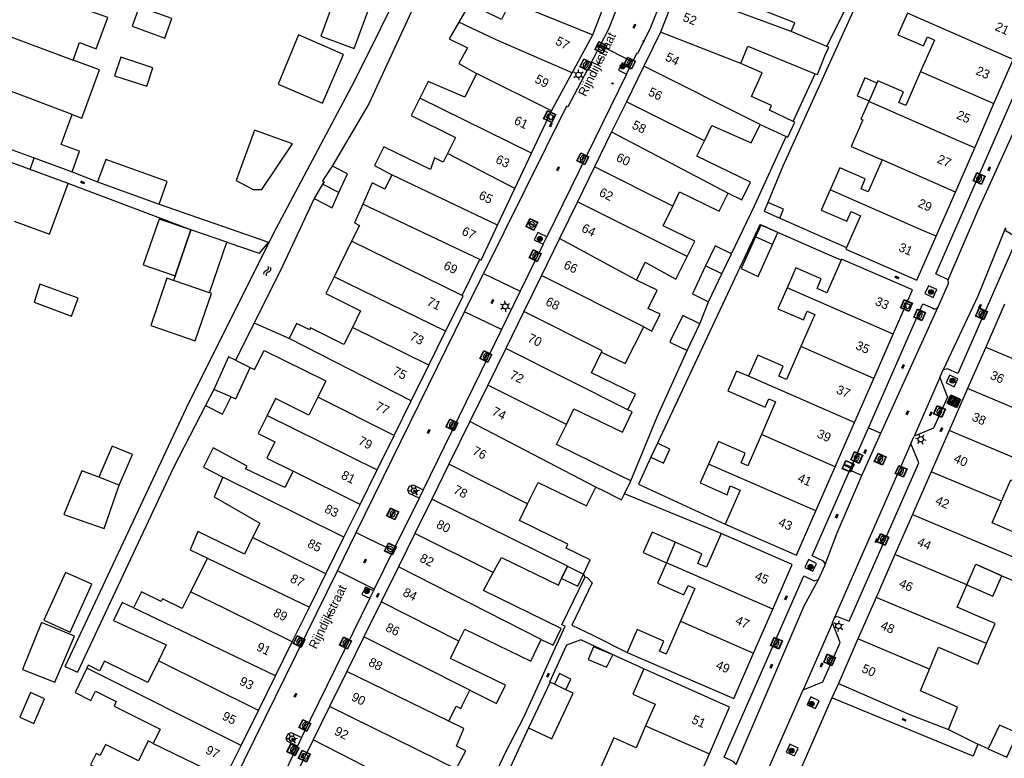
# Model space of a CAD drawing. Header units: metres. Extents: x 93870 to 95789, y 463036 to 464040.
# Tile 178 of 256: x 94894 to 95003, y 463136 to 463218. Entities that reach past the tile are written whole.
import ezdxf
from ezdxf.enums import TextEntityAlignment as Align

# ---------------------------------------------------------------- set-up
doc = ezdxf.new("R2010")
doc.units = ezdxf.units.M
doc.header["$LTSCALE"] = 25.4
for name, color, linetype in [('B_BEBOUWINGSGRENS_0', 1, 'Continuous'), ('B_LUIFEL_1', 200, 'Continuous'), ('B_OVERBOUWLIJN_LIJN_1', 7, 'Continuous'), ('B_TUSSENMUUR_0', 7, 'Continuous'), ('G_GRENS_ALGEMEEN_0', 7, 'Continuous'), ('Q_BOOM_0', 3, 'Continuous'), ('Q_BRANDKRAAN_0', 5, 'Continuous'), ('Q_CAI-KAST_0', 10, 'Continuous'), ('Q_INSPECTIE_OF_RIOOLPUT_0', 253, 'Continuous'), ('Q_KOLK_0', 254, 'Continuous'), ('Q_LICHTMAST_0', 2, 'Continuous'), ('Q_VERKEERSBORDPAAL_0', 40, 'Continuous'), ('Q_WATERLEIDINGPUT_0', 5, 'Continuous'), ('S_GBKN_SYMBOOL_OV_GROOT_0', 7, 'Continuous'), ('S_GBKN_SYMBOOL_WATER_0', 7, 'Continuous'), ('T_HEK_0', 57, 'Continuous'), ('T_MUUR_30CM_0', 10, 'Continuous'), ('T_WALBESCHERMING_0', 45, 'Continuous'), ('V_WEGGRENS_0', 7, 'Continuous'), ('Z_GBKN_HUISNUMMER_0', 252, 'Continuous'), ('Z_STRAATNAAM_0', 252, 'Continuous')]:
    doc.layers.add(name, color=color, linetype=linetype)
doc.layers.add('Q_PAALTJE_0', color=7, linetype='Continuous', true_color=0x666666)

# ---------------------------------------------------------------- blocks, each defined once
blk = doc.blocks.new('Q_CAI-KAST')
for points in [[(-0.5, 0.5), (0.5, 0.5), (0.5, -0.5), (-0.5, -0.5)], [(-0.26, 0.26), (0.25, 0.26), (0.25, 0.19), (-0.26, 0.19)], [(-0.26, 0.11), (0.25, 0.11), (0.25, -0.33), (-0.26, -0.33)]]:
    blk.add_lwpolyline(points, close=True)
blk.add_lwpolyline([(-0.44, 0.46), (0.44, 0.46, -0.414214), (0.46, 0.44), (0.46, -0.44, -0.414214), (0.44, -0.46), (-0.44, -0.46, -0.414214), (-0.46, -0.44), (-0.46, 0.44), (-0.46, 0.44), (-0.46, 0.45), (-0.46, 0.45), (-0.46, 0.45), (-0.46, 0.45), (-0.46, 0.45), (-0.46, 0.45), (-0.46, 0.46), (-0.46, 0.46), (-0.46, 0.46), (-0.45, 0.46), (-0.45, 0.46), (-0.45, 0.46), (-0.45, 0.46), (-0.45, 0.46), (-0.45, 0.46), (-0.44, 0.46), (-0.44, 0.46)], format="xyb")
blk.add_circle((-0.18, -0.03), 0.0354)
blk = doc.blocks.new('Q_LICHTMAST')
for points in [[(-0.26, 0.15), (-0.52, 0.3)], [(0, 0.3), (0, 0.6)], [(0.26, 0.15), (0.52, 0.3)], [(-0.26, -0.15), (-0.52, -0.3)], [(0, -0.3), (0, -0.6)], [(0.26, -0.15), (0.52, -0.3)]]:
    blk.add_lwpolyline(points)
blk.add_circle((0, 0), 0.3)
blk = doc.blocks.new('Q_VERKEERSBORDPAAL')
for points in [[(-0.5, 0.5), (0.5, 0.5), (0.5, -0.5), (-0.5, -0.5)], [(-0.08, 0.33), (0.07, 0.33), (0.07, -0.33), (-0.08, -0.33)]]:
    blk.add_lwpolyline(points, close=True)
blk.add_lwpolyline([(-0.44, 0.46), (0.44, 0.46, -0.414214), (0.46, 0.44), (0.46, -0.44, -0.414214), (0.44, -0.46), (-0.44, -0.46, -0.414214), (-0.46, -0.44), (-0.46, 0.44), (-0.46, 0.44), (-0.46, 0.45), (-0.46, 0.45), (-0.46, 0.45), (-0.46, 0.45), (-0.46, 0.45), (-0.46, 0.45), (-0.46, 0.46), (-0.46, 0.46), (-0.46, 0.46), (-0.45, 0.46), (-0.45, 0.46), (-0.45, 0.46), (-0.45, 0.46), (-0.45, 0.46), (-0.45, 0.46), (-0.44, 0.46), (-0.44, 0.46)], format="xyb")
blk = doc.blocks.new('Q_PAAL_STEEN')
for points in [[(-0.5, 0.5), (0.5, 0.5), (0.5, -0.5), (-0.5, -0.5)], [(-0.1, 0.3), (0.1, 0.3), (0.1, -0.3), (-0.1, -0.3)]]:
    blk.add_lwpolyline(points, close=True)
blk.add_lwpolyline([(-0.4, 0.5), (0.4, 0.5, -0.414214), (0.5, 0.4), (0.5, -0.4, -0.414214), (0.4, -0.5), (-0.4, -0.5, -0.414214), (-0.5, -0.4), (-0.5, 0.4), (-0.5, 0.4), (-0.5, 0.4), (-0.5, 0.4), (-0.5, 0.4), (-0.5, 0.5), (-0.5, 0.5), (-0.5, 0.5), (-0.5, 0.5), (-0.5, 0.5), (-0.5, 0.5), (-0.5, 0.5), (-0.5, 0.5), (-0.5, 0.5), (-0.4, 0.5), (-0.4, 0.5), (-0.4, 0.5), (-0.4, 0.5), (-0.4, 0.5)], format="xyb")
blk = doc.blocks.new('Q_PAALTJE')
at = {"color": 251, "true_color": 0x666666, "xscale": 0.1, "yscale": 0.1, "zscale": 0.01}
blk.add_blockref('Q_PAAL_STEEN', (0, 0), dxfattribs=at)
blk = doc.blocks.new('Q_KOLK')
blk.add_lwpolyline([(-0.5, 0.5), (0.5, 0.5), (0.5, -0.5), (-0.5, -0.5)], close=True)
for points in [[(-0.44, 0.46), (0.44, 0.46, -0.414214), (0.46, 0.44), (0.46, -0.44, -0.414214), (0.44, -0.46), (-0.44, -0.46, -0.414214), (-0.46, -0.44), (-0.46, 0.44, -0.414214), (-0.44, 0.46)], [(-0.34, 0.1, 0.380426), (-0.28, -0.18)], [(-0.01, 0.27, 0.240218), (-0.34, 0.1)], [(-0.19, 0.04, 0.853344), (-0.19, -0.03)], [(0.33, 0.11, 0.240191), (-0.01, 0.27)], [(0.18, -0.03, 0.849746), (0.18, 0.04)], [(0.27, -0.18, 0.380426), (0.33, 0.11)], [(-0.28, -0.18, 0.148452), (0.01, -0.26)], [(0.01, -0.26, 0.131742), (0.27, -0.18)]]:
    blk.add_lwpolyline(points, format="xyb")
for points in [[(-0.19, 0.04), (0.18, 0.04)], [(0.18, -0.03), (-0.19, -0.03)]]:
    blk.add_lwpolyline(points)
blk = doc.blocks.new('Q_INSPECTIE_OF_RIOOLPUT')
blk.add_lwpolyline([(-0.5, 0.5), (0.5, 0.5), (0.5, -0.5), (-0.5, -0.5)], close=True)
for points in [[(-0.44, 0.46), (0.44, 0.46, -0.414214), (0.46, 0.44), (0.46, -0.44, -0.414214), (0.44, -0.46), (-0.44, -0.46, -0.414214), (-0.46, -0.44), (-0.46, 0.44), (-0.46, 0.44), (-0.46, 0.45), (-0.46, 0.45), (-0.46, 0.45), (-0.46, 0.45), (-0.46, 0.45), (-0.46, 0.45), (-0.46, 0.46), (-0.46, 0.46), (-0.46, 0.46), (-0.45, 0.46), (-0.45, 0.46), (-0.45, 0.46), (-0.45, 0.46), (-0.45, 0.46), (-0.45, 0.46), (-0.44, 0.46), (-0.44, 0.46)], [(-0.34, 0.1, 0.380426), (-0.28, -0.18)], [(-0.01, 0.27, 0.240218), (-0.34, 0.1)], [(-0.19, 0.04, 0.853344), (-0.19, -0.03)], [(0.33, 0.11, 0.240191), (-0.01, 0.27)], [(0.18, -0.03, 0.849746), (0.18, 0.04)], [(0.27, -0.18, 0.380426), (0.33, 0.11)], [(-0.28, -0.18, 0.148452), (0.01, -0.26)], [(0.01, -0.26, 0.131742), (0.27, -0.18)]]:
    blk.add_lwpolyline(points, format="xyb")
for points in [[(-0.19, 0.04), (0.18, 0.04)], [(0.18, -0.03), (-0.19, -0.03)]]:
    blk.add_lwpolyline(points)
blk = doc.blocks.new('Q_WATERLEIDINGPUT')
blk.add_lwpolyline([(-0.5, 0.5), (0.5, 0.5), (0.5, -0.5), (-0.5, -0.5)], close=True)
for points in [[(-0.44, 0.46), (0.44, 0.46, -0.414214), (0.46, 0.44), (0.46, -0.44, -0.414214), (0.44, -0.46), (-0.44, -0.46, -0.414214), (-0.46, -0.44), (-0.46, 0.44), (-0.46, 0.44), (-0.46, 0.45), (-0.46, 0.45), (-0.46, 0.45), (-0.46, 0.45), (-0.46, 0.45), (-0.46, 0.45), (-0.46, 0.46), (-0.46, 0.46), (-0.46, 0.46), (-0.45, 0.46), (-0.45, 0.46), (-0.45, 0.46), (-0.45, 0.46), (-0.45, 0.46), (-0.45, 0.46), (-0.44, 0.46), (-0.44, 0.46)], [(-0.34, 0.1, 0.380426), (-0.28, -0.18)], [(-0.01, 0.27, 0.240218), (-0.34, 0.1)], [(-0.19, 0.04, 0.853344), (-0.19, -0.03)], [(0.33, 0.11, 0.240191), (-0.01, 0.27)], [(0.18, -0.03, 0.849746), (0.18, 0.04)], [(0.27, -0.18, 0.380426), (0.33, 0.11)], [(-0.28, -0.18, 0.148452), (0.01, -0.26)], [(0.01, -0.26, 0.131742), (0.27, -0.18)]]:
    blk.add_lwpolyline(points, format="xyb")
for points in [[(-0.19, 0.04), (0.18, 0.04)], [(0.18, -0.03), (-0.19, -0.03)]]:
    blk.add_lwpolyline(points)
blk = doc.blocks.new('Q_BRANDKRAAN')
blk.add_lwpolyline([(-0.5, 0.5), (0.5, 0.5), (0.5, -0.5), (-0.5, -0.5)], close=True)
for points in [[(-0.44, 0.46), (0.44, 0.46, -0.414214), (0.46, 0.44), (0.46, -0.44, -0.414214), (0.44, -0.46), (-0.44, -0.46, -0.414214), (-0.46, -0.44), (-0.46, 0.44), (-0.46, 0.44), (-0.46, 0.45), (-0.46, 0.45), (-0.46, 0.45), (-0.46, 0.45), (-0.46, 0.45), (-0.46, 0.45), (-0.46, 0.46), (-0.46, 0.46), (-0.46, 0.46), (-0.45, 0.46), (-0.45, 0.46), (-0.45, 0.46), (-0.45, 0.46), (-0.45, 0.46), (-0.45, 0.46), (-0.44, 0.46), (-0.44, 0.46)], [(-0.34, 0.1, 0.380426), (-0.28, -0.18)], [(-0.01, 0.27, 0.240218), (-0.34, 0.1)], [(-0.19, 0.04, 0.853344), (-0.19, -0.03)], [(0.33, 0.11, 0.240191), (-0.01, 0.27)], [(0.18, -0.03, 0.849746), (0.18, 0.04)], [(0.27, -0.18, 0.380426), (0.33, 0.11)], [(-0.28, -0.18, 0.148452), (0.01, -0.26)], [(0.01, -0.26, 0.131742), (0.27, -0.18)]]:
    blk.add_lwpolyline(points, format="xyb")
for points in [[(-0.19, 0.04), (0.18, 0.04)], [(0.18, -0.03), (-0.19, -0.03)]]:
    blk.add_lwpolyline(points)
blk = doc.blocks.new('Q_BOOM')
for radius in [0.27, 0.18, 0.09]:
    blk.add_circle((0, 0), radius)
blk = doc.blocks.new('S_GBKN_SYMBOOL_WATER')
for points in [[(-0.5, 0.15), (-0.44, 0.21), (-0.31, 0.27), (-0.19, 0.27), (-0.06, 0.21), (0, 0.15), (0.06, 0.09), (0.19, 0.02), (0.31, 0.02), (0.44, 0.09), (0.5, 0.15)], [(-0.5, -0.15), (-0.44, -0.09), (-0.31, -0.02), (-0.19, -0.02), (-0.06, -0.09), (0, -0.15), (0.06, -0.21), (0.19, -0.27), (0.31, -0.27), (0.44, -0.21), (0.5, -0.15)]]:
    blk.add_lwpolyline(points)
blk = doc.blocks.new('S_GBKN_SYMBOOL_OV_GROOT')
for points in [[(-0.21875, 0.0625), (0.21875, 0.0625)], [(-0.21875, 0), (0.21875, 0)], [(-0.1875, 0.0625), (-0.1875, 0)], [(-0.125, 0.09375), (-0.125, 0.0625)], [(-0.125, 0), (-0.125, -0.0625)], [(-0.0625, 0.0625), (-0.0625, 0)], [(0, 0.09375), (0, 0.0625)], [(0, 0), (0, -0.0625)], [(0.0625, 0.0625), (0.0625, 0)], [(0.125, 0.09375), (0.125, 0.0625)], [(0.125, 0), (0.125, -0.0625)], [(0.1875, 0.0625), (0.1875, 0)], [(-0.21875, -0.0625), (0.21875, -0.0625)], [(-0.1875, -0.0625), (-0.1875, -0.09375)], [(-0.0625, -0.0625), (-0.0625, -0.09375)], [(0.0625, -0.0625), (0.0625, -0.09375)], [(0.1875, -0.0625), (0.1875, -0.09375)]]:
    blk.add_lwpolyline(points)

msp = doc.modelspace()

# ---------------------------------------------------------------- linework, layer by layer
at = {"layer": 'B_BEBOUWINGSGRENS_0'}
for p, q in [((94957.37, 463216.64), (94959, 463220.85)), ((94966.72, 463221.69), (94964.87, 463216.95)), ((94929.78, 463214.48), (94924.8, 463216.64)), ((94955.08, 463212.42), (94957.37, 463216.64)), ((94964.87, 463216.95), (94963.03, 463213.19)), ((94983.29, 463215.36), (94979.35, 463217)), ((94963.03, 463213.19), (94962.31, 463211.72)), ((95001.8, 463209.02), (95003.94, 463213.91)), ((94904.43, 463212.12), (94907.98, 463210.94)), ((94952.82, 463208.24), (94955.08, 463212.42)), ((94962.31, 463211.72), (94961.09, 463209.22)), ((94988.82, 463211.29), (94987.96, 463209.32)), ((94961.09, 463209.22), (94959.46, 463205.88)), ((94987.96, 463209.32), (94987.93, 463209.25)), ((94999.66, 463204.13), (95001.8, 463209.02)), ((94950.6, 463203.53), (94952.82, 463208.24)), ((94975.91, 463206.7), (94978.77, 463205.38)), ((94959.46, 463205.88), (94957.57, 463202.01)), ((94948.76, 463199.63), (94950.6, 463203.53)), ((94997.52, 463199.23), (94999.66, 463204.13)), ((94928.62, 463202.05), (94928.52, 463202.1)), ((94957.57, 463202.01), (94955.68, 463198.14)), ((94902.54, 463200.37), (94909.36, 463197.9)), ((94927.46, 463200.09), (94926.52, 463198.5)), ((94946.84, 463195.57), (94948.76, 463199.63)), ((94995.39, 463194.34), (94997.52, 463199.23)), ((94955.68, 463198.14), (94953.7, 463194.1)), ((94912.86, 463195.03), (94911.13, 463189.94)), ((94916.86, 463193.66), (94912.86, 463195.03)), ((94914.95, 463188.06), (94916.86, 463193.66)), ((94930.67, 463193.78), (94928.73, 463189.84)), ((94953.7, 463194.1), (94951.69, 463189.99)), ((94977.28, 463193.41), (94975.4, 463194.26)), ((94993.25, 463189.45), (94995.39, 463194.34)), ((94942.9, 463187.78), (94944.87, 463191.75)), ((94971.67, 463190.15), (94972.73, 463192.37)), ((94984.91, 463191.8), (94984.86, 463191.68)), ((94992.78, 463188.38), (94984.91, 463191.8)), ((94911.13, 463189.94), (94910.95, 463189.43)), ((94951.69, 463189.99), (94949.73, 463185.98)), ((94970.2, 463187.06), (94971.67, 463190.15)), ((94896.14, 463189.01), (94895.51, 463187.03)), ((94990.63, 463183.48), (94992.78, 463188.38)), ((94949.73, 463185.98), (94947.73, 463181.89)), ((95002.98, 463186.81), (95000.89, 463182.03)), ((94919.87, 463184.71), (94917.83, 463180.6)), ((94939.22, 463180.04), (94941.08, 463183.8)), ((94967.82, 463181.68), (94969.21, 463184.63)), ((94988.49, 463178.58), (94990.63, 463183.48)), ((94947.73, 463181.89), (94945.74, 463177.83)), ((95000.89, 463182.03), (94998.88, 463177.45)), ((94937.28, 463176.11), (94939.22, 463180.04)), ((94986.35, 463173.69), (94988.49, 463178.58)), ((94915.41, 463177.37), (94914.5, 463175.59)), ((94917.34, 463176.53), (94915.41, 463177.37)), ((94945.74, 463177.83), (94943.77, 463173.8)), ((94998.88, 463177.45), (94996.84, 463172.8)), ((94935.38, 463172.25), (94937.28, 463176.11)), ((94943.77, 463173.8), (94941.45, 463169.08)), ((94984.21, 463168.8), (94986.35, 463173.69)), ((94996.84, 463172.8), (94994.85, 463168.24)), ((94933.5, 463168.45), (94935.38, 463172.25)), ((94931.61, 463164.62), (94933.5, 463168.45)), ((94941.45, 463169.08), (94939.55, 463165.21)), ((94982.07, 463163.91), (94984.21, 463168.8)), ((94994.85, 463168.24), (94992.77, 463163.5)), ((94960.9, 463165.8), (94961.6, 463167.23)), ((94939.55, 463165.21), (94937.67, 463161.41)), ((94929.82, 463161), (94931.61, 463164.62)), ((94979.93, 463159.01), (94982.07, 463163.91)), ((94992.77, 463163.5), (94990.82, 463159.06)), ((94972.05, 463162.44), (94979.93, 463159.01)), ((94927.82, 463156.94), (94929.82, 463161)), ((94937.67, 463161.41), (94935.85, 463157.72)), ((94979.47, 463157.96), (94971.6, 463161.4)), ((94966.51, 463160.43), (94965.52, 463158.17)), ((94914.7, 463158.68), (94912.83, 463154.95)), ((94990.82, 463159.06), (94988.75, 463154.33)), ((94935.85, 463157.72), (94933.94, 463153.82)), ((94953.91, 463156.42), (94954.56, 463157.77)), ((94954.56, 463157.77), (94956.36, 463156.91)), ((94977.31, 463153.02), (94979.47, 463157.96)), ((95000, 463157.89), (95002.67, 463156.73)), ((94900.49, 463156.43), (94898.98, 463157.09)), ((94925.99, 463153.25), (94927.82, 463156.94)), ((94988.75, 463154.33), (94986.73, 463149.72)), ((94924.09, 463149.4), (94925.99, 463153.25)), ((94933.94, 463153.82), (94932.03, 463149.94)), ((94975.18, 463148.15), (94977.31, 463153.02)), ((94932.03, 463149.94), (94930.15, 463146.12)), ((94922.24, 463145.64), (94924.09, 463149.4)), ((94959.59, 463147.95), (94957.44, 463148.83)), ((94986.73, 463149.72), (94984.58, 463144.8)), ((94961.18, 463148.23), (94972.98, 463143.12)), ((94972.98, 463143.12), (94975.18, 463148.15)), ((94920.35, 463141.81), (94922.24, 463145.64)), ((94930.15, 463146.12), (94928.24, 463142.25)), ((94972.53, 463142.15), (94963.03, 463146.4)), ((94952.64, 463144.92), (94950.25, 463139.89)), ((94953.12, 463144.7), (94952.64, 463144.92)), ((94984.58, 463144.8), (94992.54, 463141.33)), ((94928.24, 463142.25), (94926.42, 463138.55)), ((94918.43, 463137.92), (94920.35, 463141.81)), ((94970.28, 463137.01), (94972.53, 463142.15)), ((94992.54, 463141.33), (94996.78, 463139.68)), ((94916.63, 463134.29), (94918.43, 463137.92)), ((94926.42, 463138.55), (94924.51, 463134.68)), ((94968.01, 463131.83), (94970.28, 463137.01)), ((95001.14, 463137.56), (95003.24, 463136.62))]:
    msp.add_line(p, q, dxfattribs=at)
for points in [[(94927.12, 463222.28), (94926.59, 463220.83), (94928.58, 463220.1), (94927.27, 463216.48), (94930.97, 463215.13), (94932.82, 463220.21), (94927.12, 463222.28)], [(94979.35, 463217), (94979.75, 463217.98), (94976.17, 463219.39), (94977.12, 463221.8)], [(94906.37, 463217.6), (94910, 463216.28), (94910.78, 463218.44), (94907.16, 463219.76), (94906.37, 463217.6)], [(94949.32, 463219.88), (94948.27, 463220.35), (94947.26, 463218.33), (94943.71, 463220.09), (94942.53, 463218.03)], [(94899.83, 463213.84), (94900.54, 463215.78), (94902.4, 463215.09), (94903.67, 463218.55), (94901.8, 463219.24)], [(94992.22, 463219.03), (94991.17, 463216.65), (94994.01, 463215.41), (94994.45, 463216.41), (94995.22, 463216.07), (94993.68, 463212.57)], [(94942.53, 463218.03), (94941.49, 463216.2), (94943.49, 463215.21), (94942.54, 463213.46), (94944.49, 463212.35)], [(94924.8, 463216.64), (94922.53, 463211.18), (94927.43, 463209.06), (94929.78, 463214.48)], [(94973.76, 463213.47), (94974.55, 463215.39), (94982.01, 463212.34)], [(94982.01, 463212.34), (94982.26, 463212.25), (94983.07, 463214.3), (94983.51, 463215.27), (94983.29, 463215.36)], [(94899.74, 463207.81), (94900.81, 463207.42), (94902.76, 463212.76), (94899.83, 463213.84)], [(94907.98, 463210.94), (94908.66, 463212.98), (94905.11, 463214.16), (94904.43, 463212.12)], [(94979.55, 463207.06), (94976.95, 463208.31), (94977.15, 463208.81), (94974.95, 463209.81), (94976.14, 463212.44), (94973.76, 463213.47)], [(94944.49, 463212.35), (94943.19, 463209.73), (94939.14, 463211.46), (94938.23, 463209.63)], [(94993.68, 463212.57), (94992.05, 463208.82), (94991.26, 463209.16), (94991.77, 463210.32), (94988.94, 463211.56), (94988.82, 463211.29)], [(94988.82, 463211.29), (94987.48, 463211.88), (94986.64, 463209.89), (94987.96, 463209.32)], [(94938.23, 463209.63), (94937.28, 463207.69), (94942.17, 463205.27), (94941.28, 463203.48)], [(94987.93, 463209.25), (94987.07, 463207.3), (94987.26, 463207.22), (94985.98, 463204.28), (94989.4, 463202.78)], [(94899.72, 463201.47), (94900.55, 463203.75), (94898.52, 463204.49), (94899.74, 463207.81)], [(94885.75, 463206.58), (94895.53, 463203), (94899.72, 463201.47)], [(94969.74, 463204.9), (94970.56, 463206.59), (94974.93, 463204.67), (94975.91, 463206.7)], [(94978.77, 463205.38), (94978.97, 463205.29), (94979.76, 463206.96), (94979.55, 463207.06)], [(94924.13, 463204.56), (94919.93, 463206.1), (94917.88, 463200.52), (94919.76, 463199.5), (94920.72, 463199.5), (94924.13, 463204.56)], [(94899.27, 463200.19), (94895.06, 463201.73), (94885.28, 463205.31)], [(94972.36, 463199.11), (94973.89, 463198.38), (94974.83, 463200.32), (94968.91, 463203.2), (94969.74, 463204.9)], [(94941.28, 463203.48), (94940.82, 463202.54), (94939.86, 463203.02), (94939.42, 463201.72), (94934.24, 463204.25), (94933.21, 463202.16), (94935.14, 463201.13)], [(94909.36, 463197.9), (94910.25, 463200.38), (94903.44, 463202.84), (94902.54, 463200.37)], [(94989.4, 463202.78), (94987.85, 463199.25), (94987.08, 463199.59), (94987.55, 463200.68), (94984.73, 463201.92), (94983.65, 463199.47)], [(94928.52, 463202.1), (94927.45, 463200.46), (94927.63, 463200.37), (94927.46, 463200.09)], [(94929.27, 463199.19), (94930.2, 463201.23), (94928.62, 463202.05)], [(94935.14, 463201.13), (94934.36, 463199.55), (94932.95, 463200.25), (94931.91, 463197.88)], [(94893.3, 463195.99), (94897.21, 463194.55), (94899.27, 463200.19)], [(94926.52, 463198.5), (94928.5, 463197.48), (94929.27, 463199.19)], [(94966.22, 463197.68), (94966.98, 463199.24), (94971.36, 463197.11), (94972.36, 463199.11)], [(94983.65, 463199.47), (94982.67, 463197.23), (94985.5, 463195.99), (94985.97, 463197.07), (94987, 463196.61), (94985.47, 463193.1)], [(94931.91, 463197.88), (94931, 463195.81), (94931.55, 463195.54), (94930.67, 463193.78)], [(94976.76, 463198.06), (94976.37, 463197.11), (94978.1, 463196.35)], [(94978.1, 463196.35), (94978.51, 463197.34), (94976.76, 463198.06)], [(94967.81, 463192.09), (94968.66, 463193.78), (94965.15, 463195.49), (94966.22, 463197.68)], [(94944.87, 463191.75), (94945.01, 463191.68), (94946.84, 463195.57)], [(94975.4, 463194.26), (94973.8, 463190.74), (94975.68, 463189.89), (94977.28, 463193.41)], [(94972.73, 463192.37), (94970.91, 463193.28), (94969.87, 463191.06)], [(94985.47, 463193.1), (94985.38, 463192.89), (94993.25, 463189.45)], [(94962.23, 463189.48), (94963.19, 463191.45), (94966.56, 463189.59), (94967.81, 463192.09)], [(94984.86, 463191.68), (94983.29, 463188.06), (94982.21, 463188.53), (94982.68, 463189.62), (94979.87, 463190.84), (94978.89, 463188.61)], [(94969.87, 463191.06), (94968.41, 463187.95), (94970.2, 463187.06)], [(94910.95, 463189.43), (94910.22, 463189.68), (94908.43, 463184.43), (94913.35, 463182.75), (94915.14, 463188), (94914.95, 463188.06)], [(94928.73, 463189.84), (94927.81, 463188), (94931.67, 463186.08), (94930.75, 463184.22)], [(94963.02, 463184.28), (94963.93, 463183.82), (94964.84, 463185.7), (94963.52, 463186.34), (94964.51, 463188.37), (94962.23, 463189.48)], [(94895.51, 463187.03), (94899.64, 463185.47), (94900.41, 463187.48), (94896.14, 463189.01)], [(94978.89, 463188.61), (94977.88, 463186.29), (94980.7, 463185.06), (94981.12, 463186.03), (94981.95, 463185.67), (94980.4, 463182.12)], [(94941.08, 463183.8), (94943.02, 463187.71), (94942.9, 463187.78)], [(94969.21, 463184.63), (94967.33, 463185.54), (94965.98, 463182.78), (94965.89, 463182.6), (94967.82, 463181.68)], [(94923.75, 463183.01), (94920.05, 463184.63), (94919.87, 463184.71)], [(94930.75, 463184.22), (94929.82, 463182.35), (94926.13, 463184.17), (94926.03, 463183.97), (94924.58, 463184.68), (94923.75, 463183.01)], [(94958.35, 463181.5), (94960.97, 463180.22), (94963.02, 463184.28)], [(94919.45, 463179.8), (94919.93, 463179.56), (94920.99, 463181.69), (94927.82, 463178.31), (94926.92, 463176.49)], [(94961.27, 463175.11), (94962.12, 463176.83), (94957.23, 463179.21), (94958.35, 463181.5)], [(94980.4, 463182.12), (94978.82, 463178.48), (94977.99, 463178.84), (94978.47, 463179.95), (94975.65, 463181.17), (94974.62, 463178.82)], [(94917.83, 463180.6), (94917.02, 463180.96), (94915.41, 463177.37)], [(94917.34, 463176.53), (94917.84, 463176.31), (94919.45, 463179.8)], [(94974.62, 463178.82), (94973.28, 463179.4), (94972.32, 463177.19), (94976.47, 463175.38), (94976.88, 463176.32), (94977.62, 463176), (94976.04, 463172.37)], [(94914.5, 463175.59), (94916.36, 463174.63), (94917.34, 463176.53)], [(94926.92, 463176.49), (94925.94, 463174.51), (94922.25, 463176.34), (94921.32, 463174.46)], [(94954.45, 463173.49), (94955.29, 463175.22), (94960.65, 463172.61), (94961.75, 463174.87), (94961.27, 463175.11)], [(94921.32, 463174.46), (94920.33, 463172.47), (94922.18, 463171.55), (94921.28, 463169.76), (94924.19, 463168.32)], [(94961.6, 463167.23), (94959.23, 463168.39), (94953.35, 463171.25), (94954.45, 463173.49)], [(94976.04, 463172.37), (94974.54, 463168.91), (94973.79, 463169.23), (94974.26, 463170.31), (94971.28, 463171.6), (94970.19, 463169.1)], [(94904.95, 463166.75), (94906.4, 463170.14), (94904.16, 463171.09), (94902.68, 463167.63)], [(94924.19, 463168.32), (94923.27, 463166.48), (94918.92, 463168.57), (94919.09, 463168.87), (94915.35, 463170.88), (94914.28, 463168.75), (94916.41, 463167.64)], [(94970.19, 463169.1), (94969.26, 463167), (94972.25, 463165.69), (94972.57, 463166.69), (94973.69, 463166.21), (94972.05, 463162.44)], [(94902.68, 463167.63), (94900.8, 463168.35), (94898.79, 463163.5), (94903.26, 463161.94), (94904.95, 463166.75)], [(94916.41, 463167.64), (94915.45, 463165.48), (94920.51, 463162.56), (94919.71, 463160.95)], [(95002.64, 463164.97), (95003.67, 463167.35), (95007.92, 463165.5), (95008.89, 463167.74)], [(94950.16, 463164.69), (94951.32, 463167.07), (94956.69, 463164.46), (94957.71, 463166.54)], [(94957.71, 463166.54), (94958.29, 463166.29), (94960.57, 463165.14), (94960.9, 463165.8)], [(94956.36, 463156.91), (94957.08, 463158.49), (94954.42, 463159.78), (94954.63, 463160.23), (94949.26, 463162.84), (94950.16, 463164.69)], [(95004.96, 463158.39), (95005.93, 463160.71), (95005.85, 463160.74), (95001.6, 463162.59), (95002.64, 463164.97)], [(94919.71, 463160.95), (94918.8, 463159.1), (94913.65, 463161.64), (94912.81, 463159.59), (94914.7, 463158.68)], [(94966.51, 463160.43), (94963.94, 463161.55), (94962.95, 463159.29), (94965.52, 463158.17)], [(94971.6, 463161.4), (94969.97, 463157.66), (94968.99, 463158.09), (94969.45, 463159.15), (94966.51, 463160.43)], [(94946.36, 463157.08), (94947.26, 463158.73), (94953.56, 463155.67), (94953.91, 463156.42)], [(94965.52, 463158.17), (94964.53, 463155.9), (94967.47, 463154.61), (94967.92, 463155.64), (94968.67, 463155.31), (94967.09, 463151.68)], [(94998.8, 463155.72), (94999.8, 463157.99), (95000, 463157.89)], [(95002.67, 463156.73), (95003.99, 463156.16), (95004.96, 463158.39)], [(94898.98, 463157.09), (94896.6, 463151.79), (94899.52, 463150.48), (94901.9, 463155.78), (94900.49, 463156.43)], [(94951.66, 463149.66), (94952.98, 463149.02), (94953.89, 463150.89), (94945.28, 463155.08), (94946.36, 463157.08)], [(95000.97, 463149.2), (95001.93, 463151.42), (95000, 463152.25), (94997.73, 463153.25), (94998.8, 463155.72)], [(94912.83, 463154.95), (94911.9, 463153.09), (94909.74, 463154.16), (94909.59, 463153.86), (94907.4, 463154.94), (94906.51, 463153.16)], [(94906.51, 463153.16), (94905.26, 463153.75), (94904.29, 463151.78), (94910.12, 463149.06), (94909.27, 463147.3)], [(94899.97, 463150.04), (94896.34, 463151.56), (94894.23, 463146.34)], [(94967.09, 463151.68), (94965.5, 463148.05), (94964.75, 463148.38), (94965.24, 463149.49), (94962.29, 463150.77), (94961.18, 463148.23)], [(94894.23, 463146.34), (94897.79, 463144.95), (94899.97, 463150.04)], [(94942.55, 463149.46), (94943.21, 463150.82), (94950.5, 463147.27), (94951.66, 463149.66)], [(94943.76, 463144.06), (94946.7, 463142.58), (94947.7, 463144.59), (94941.62, 463147.55), (94942.55, 463149.46)], [(94957.44, 463148.83), (94956.87, 463147.43), (94958.91, 463146.6), (94958.96, 463146.71), (94959.59, 463147.95)], [(94994.66, 463146.39), (94995.65, 463148.82), (95000, 463146.91), (95000.97, 463149.2)], [(94909.27, 463147.3), (94908.11, 463144.91), (94903.3, 463147.27), (94902.77, 463146.19), (94901.67, 463146.73), (94901.51, 463146.81), (94901.35, 463146.47)], [(94901.35, 463146.47), (94900.07, 463143.77), (94901.81, 463142.91), (94902.31, 463143.93), (94904.61, 463142.78), (94904.36, 463142.28), (94909.48, 463139.74), (94908.7, 463138.15)], [(94954.39, 463144.09), (94954.95, 463145.28), (94953.69, 463145.89), (94953.12, 463144.7)], [(94963.03, 463146.4), (94961.8, 463143.6), (94964.29, 463142.51), (94963.23, 463140.09)], [(94996.78, 463139.68), (94997.77, 463142.17), (94993.68, 463143.97), (94994.66, 463146.39)], [(94941.45, 463140.6), (94942.23, 463142.27), (94942.75, 463142.03), (94942.93, 463142.35), (94943.76, 463144.06)], [(94950.25, 463139.89), (94952.83, 463138.66), (94955.22, 463143.7), (94954.39, 463144.09)], [(94940.38, 463136.24), (94942.24, 463135.33), (94943.3, 463137.33), (94942.27, 463137.83), (94943.09, 463139.8), (94941.45, 463140.6)], [(94963.23, 463140.09), (94962.17, 463137.67), (94959.69, 463138.76), (94957.39, 463133.51), (94959.55, 463132.57), (94960.64, 463135.06), (94960.97, 463134.91)], [(95003.24, 463136.62), (95004.43, 463139.27), (95002.41, 463140.18), (95001.14, 463137.56)], [(94908.7, 463138.15), (94908.16, 463138.42), (94907.06, 463136.2), (94903.42, 463138.01), (94902.82, 463136.81), (94902.38, 463137.03), (94901.77, 463135.79), (94904.3, 463134.53)]]:
    msp.add_lwpolyline(points, dxfattribs=at)
at = {"layer": 'B_LUIFEL_1'}
for p, q in [((94912.86, 463195.03), (94909.35, 463196.23)), ((94975.99, 463195.55), (94975.4, 463194.26)), ((94977.28, 463193.41), (94977.86, 463194.73)), ((94964.55, 463171.4), (94963.82, 463169.85)), ((94963.82, 463169.85), (94965.2, 463169.21))]:
    msp.add_line(p, q, dxfattribs=at)
for points in [[(94909.35, 463196.23), (94907.58, 463191.16), (94911.13, 463189.94)], [(94911.13, 463189.94), (94911.13, 463189.94), (94912.86, 463195.03)], [(94977.86, 463194.73), (94976, 463195.58), (94975.99, 463195.55)], [(94965.2, 463169.21), (94965.92, 463170.76), (94964.55, 463171.4)], [(94954.56, 463157.77), (94953.91, 463156.42), (94953.91, 463156.42)], [(95002.67, 463156.73), (95002.68, 463156.73), (95000, 463157.89)], [(94953.91, 463156.42), (94955.72, 463155.56), (94956.36, 463156.91)], [(94998.8, 463155.72), (95001.68, 463154.46), (95002.67, 463156.73)], [(94895.5, 463140.37), (94896.68, 463143.1), (94895.12, 463143.77), (94893.94, 463141.04), (94895.5, 463140.37)]]:
    msp.add_lwpolyline(points, dxfattribs=at)
at = {"layer": 'B_OVERBOUWLIJN_LIJN_1'}
msp.add_line((94895.06, 463201.73), (94895.53, 463203), dxfattribs=at)
at = {"layer": 'B_TUSSENMUUR_0'}
for p, q in [((94949.32, 463219.88), (94957.37, 463216.64)), ((95003.94, 463213.91), (94992.22, 463219.03)), ((94889.77, 463217.58), (94899.83, 463213.84)), ((94973.76, 463213.47), (94964.87, 463216.95)), ((94975.91, 463206.7), (94963.03, 463213.19)), ((94899.74, 463207.81), (94887.84, 463212.32)), ((94952.82, 463208.24), (94944.49, 463212.35)), ((94993.68, 463212.57), (95001.8, 463209.02)), ((94950.6, 463203.53), (94938.23, 463209.63)), ((94969.74, 463204.9), (94961.09, 463209.22)), ((94959.46, 463205.88), (94972.36, 463199.11)), ((94948.76, 463199.63), (94941.28, 463203.48)), ((94997.52, 463199.23), (94989.4, 463202.78)), ((94946.84, 463195.57), (94935.14, 463201.13)), ((94966.22, 463197.68), (94957.57, 463202.01)), ((94929.27, 463199.19), (94927.46, 463200.09)), ((94944.87, 463191.75), (94931.91, 463197.88)), ((94967.81, 463192.09), (94955.68, 463198.14)), ((94942.9, 463187.78), (94930.67, 463193.78)), ((94962.23, 463189.48), (94953.7, 463194.1)), ((94971.67, 463190.15), (94969.87, 463191.06)), ((94914.95, 463188.06), (94910.95, 463189.43)), ((94941.08, 463183.8), (94928.73, 463189.84)), ((94963.02, 463184.28), (94951.69, 463189.99)), ((94990.63, 463183.48), (94978.89, 463188.61)), ((94939.22, 463180.04), (94930.75, 463184.22)), ((94937.28, 463176.11), (94923.75, 463183.01)), ((94961.27, 463175.11), (94947.73, 463181.89)), ((94988.49, 463178.58), (94980.4, 463182.12)), ((95000.89, 463182.03), (95012.98, 463176.96)), ((94917.83, 463180.6), (94919.45, 463179.8)), ((94986.35, 463173.69), (94974.62, 463178.82)), ((94954.45, 463173.49), (94945.74, 463177.83)), ((95006.65, 463174.19), (94998.88, 463177.45)), ((94935.38, 463172.25), (94926.92, 463176.49)), ((94921.32, 463174.46), (94933.5, 463168.45)), ((94957.71, 463166.54), (94943.77, 463173.8)), ((95008.89, 463167.74), (94996.84, 463172.8)), ((94984.21, 463168.8), (94976.04, 463172.37)), ((94950.16, 463164.69), (94941.45, 463169.08)), ((94982.07, 463163.91), (94970.19, 463169.1)), ((94904.95, 463166.75), (94902.68, 463167.63)), ((94929.82, 463161), (94916.41, 463167.64)), ((94931.61, 463164.62), (94924.19, 463168.32)), ((95002.64, 463164.97), (94994.85, 463168.24)), ((94954.56, 463157.77), (94939.55, 463165.21)), ((94992.77, 463163.5), (95004.96, 463158.39)), ((94927.82, 463156.94), (94919.71, 463160.95)), ((94946.36, 463157.08), (94937.67, 463161.41)), ((94914.7, 463158.68), (94925.99, 463153.25)), ((94998.8, 463155.72), (94990.82, 463159.06)), ((94951.66, 463149.66), (94935.85, 463157.72)), ((94977.31, 463153.02), (94965.52, 463158.17)), ((94916.64, 463153.09), (94912.83, 463154.95)), ((95000.97, 463149.2), (94988.75, 463154.33)), ((94922.24, 463145.64), (94906.51, 463153.16)), ((94942.55, 463149.46), (94933.94, 463153.82)), ((94924.09, 463149.4), (94916.64, 463153.09)), ((94967.09, 463151.68), (94975.18, 463148.15)), ((94943.76, 463144.06), (94932.03, 463149.94)), ((94994.66, 463146.39), (94986.73, 463149.72)), ((94920.35, 463141.81), (94909.27, 463147.3)), ((94918.43, 463137.92), (94901.35, 463146.47)), ((94941.45, 463140.6), (94930.15, 463146.12)), ((94954.39, 463144.09), (94953.12, 463144.7)), ((94940.38, 463136.24), (94928.24, 463142.25)), ((94963.23, 463140.09), (94970.28, 463137.01)), ((94908.7, 463138.15), (94916.63, 463134.29)), ((94934.92, 463134.18), (94926.42, 463138.55))]:
    msp.add_line(p, q, dxfattribs=at)
for points in [[(94979.35, 463217), (94968.6, 463220.99), (94966.72, 463221.69)], [(94955.08, 463212.42), (94946.67, 463216.08), (94942.53, 463218.03)], [(94999.66, 463204.13), (94997.87, 463204.91), (94987.93, 463209.25)], [(94995.39, 463194.34), (94993.49, 463195.17), (94983.65, 463199.47)], [(94958.35, 463181.5), (94958.42, 463181.65), (94949.73, 463185.98)]]:
    msp.add_lwpolyline(points, dxfattribs=at)
at = {"layer": 'G_GRENS_ALGEMEEN_0'}
for p, q in [((94956.54, 463156.62), (94956.36, 463156.91)), ((94996.78, 463139.68), (95000, 463138.08))]:
    msp.add_line(p, q, dxfattribs=at)
msp.add_lwpolyline([(95000, 463138.08), (94999.48, 463136.72), (94983.86, 463143.18)], dxfattribs=at)
at = {"layer": 'T_HEK_0'}
for p, q in [((94916.86, 463193.66), (94920.44, 463192.47)), ((95001.14, 463137.56), (95000, 463138.08))]:
    msp.add_line(p, q, dxfattribs=at)
at = {"layer": 'T_MUUR_30CM_0'}
for p, q in [((94984.58, 463144.8), (94983.86, 463143.18)), ((94983.86, 463143.18), (94979.6, 463133.48))]:
    msp.add_line(p, q, dxfattribs=at)
at = {"layer": 'T_WALBESCHERMING_0'}
msp.add_line((94898.96, 463146.67), (94900.33, 463146.03), dxfattribs=at)
for points in [[(94898.96, 463146.67), (94912.63, 463175.88), (94922.31, 463195.18), (94931, 463211.52), (94942.59, 463234.88), (94942.7, 463234.92)], [(94941.04, 463227.75), (94939.69, 463224.48), (94932.56, 463209.01), (94928.52, 463202.1)], [(94926.52, 463198.5), (94923.04, 463191.09), (94919.87, 463184.71)], [(94914.5, 463175.59), (94910.96, 463168.72), (94901.43, 463148.4), (94900.33, 463146.03)]]:
    msp.add_lwpolyline(points, dxfattribs=at)
at = {"layer": 'V_WEGGRENS_0'}
for p, q in [((94983.29, 463215.36), (94986.38, 463221.57)), ((94961.78, 463213.66), (94958.19, 463215.47)), ((94961.51, 463213.12), (94961.78, 463213.66)), ((94961.11, 463212.3), (94952.29, 463194.26)), ((94961.11, 463212.3), (94961.51, 463213.12)), ((94979.55, 463207.06), (94982.01, 463212.34)), ((94899.72, 463201.47), (94902.54, 463200.37)), ((94912.86, 463195.03), (94899.27, 463200.19)), ((94977.86, 463194.73), (94975.99, 463195.55)), ((94951.89, 463193.45), (94952.29, 463194.26)), ((94951.89, 463193.45), (94949.34, 463188.24)), ((94943.18, 463185.95), (94945.28, 463190.22)), ((94945.28, 463190.22), (94949.34, 463188.24)), ((94949.34, 463188.24), (94947.26, 463183.99)), ((94969.21, 463184.63), (94970.2, 463187.06)), ((94931.18, 463161.51), (94943.18, 463185.95)), ((94947.26, 463183.99), (94943.18, 463185.95)), ((94989.28, 463172.5), (94995.6, 463186.52)), ((94947.26, 463183.99), (94938.58, 463166.25)), ((94995.8, 463178.7), (94996.16, 463179.52)), ((94995.8, 463178.7), (94992.96, 463172.2)), ((94985.83, 463168.42), (94987.89, 463173.11)), ((94987.89, 463173.11), (94989.28, 463172.5)), ((94987.18, 463167.83), (94989.28, 463172.5)), ((94992.59, 463171.39), (94992.96, 463172.2)), ((94992.59, 463171.39), (94984.12, 463152.04)), ((94987.18, 463167.83), (94985.83, 463168.42)), ((94938.58, 463166.25), (94938.14, 463165.33)), ((94938.14, 463165.33), (94935.28, 463159.51)), ((94929.09, 463157.25), (94931.18, 463161.51)), ((94935.28, 463159.51), (94933.17, 463155.22)), ((94982.37, 463156.31), (94983.07, 463157.87)), ((94915.77, 463130.13), (94929.09, 463157.25)), ((94933.17, 463155.22), (94929.09, 463157.25)), ((94932.68, 463154.23), (94933.08, 463155.04)), ((94933.17, 463155.22), (94933.08, 463155.04)), ((94932.68, 463154.23), (94925.11, 463138.82)), ((94983.9, 463151.51), (94980.67, 463144.08)), ((94983.9, 463151.51), (94984.12, 463152.04)), ((94975.18, 463131.61), (94980.67, 463144.08)), ((94925.11, 463138.82), (94924.68, 463137.85)), ((94924.68, 463137.85), (94919.89, 463128.18))]:
    msp.add_line(p, q, dxfattribs=at)
for points in [[(94958.19, 463215.47), (94959.16, 463217.3), (94961.67, 463223.7), (94961.78, 463223.66), (94962.08, 463224.42)], [(94965.49, 463221.86), (94963.77, 463217.47), (94962.34, 463214.54), (94962.23, 463214.59), (94961.78, 463213.66)], [(94987.08, 463221.26), (94978.41, 463202.1), (94976.76, 463198.06)], [(94958.19, 463215.47), (94954.6, 463208.67), (94954.46, 463208.73), (94945.28, 463190.22)], [(94961.51, 463213.12), (94960.61, 463213.55), (94960.22, 463212.73), (94961.11, 463212.3)], [(94996.71, 463189.52), (94995.36, 463190.15), (95005.49, 463213.27), (95006.55, 463212.75), (95006.92, 463212.74), (95007.2, 463212.98)], [(94996.71, 463189.52), (95000, 463197.14), (95007.2, 463212.98)], [(94972.73, 463192.37), (94975.28, 463197.71), (94978.77, 463205.38)], [(94909.36, 463197.9), (94921.45, 463193.66), (94920.44, 463192.47)], [(94978.1, 463196.35), (94983.96, 463193.76), (94985.47, 463193.1)], [(94952.29, 463194.26), (94951.29, 463194.74), (94950.9, 463193.93), (94951.89, 463193.45)], [(94975.99, 463195.55), (94975.87, 463195.6), (94964.55, 463171.4)], [(94984.86, 463191.68), (94983.34, 463192.34), (94977.86, 463194.73)], [(95003.07, 463195.28), (95003.06, 463194.95), (95004.4, 463194.2), (94997.81, 463179.12), (94996.67, 463179.64), (94996.16, 463179.52)], [(95003.07, 463195.28), (95000, 463187.69), (94996.16, 463179.52)], [(94995.6, 463186.52), (94996.75, 463189.1), (94996.71, 463189.52)], [(94995.06, 463187.56), (94995.46, 463188.42), (94994.56, 463188.84), (94994.16, 463187.98), (94995.06, 463187.56)], [(94987.89, 463173.11), (94993.93, 463186.83), (94995.01, 463186.35), (94995.13, 463186.3), (94995.27, 463186.3), (94995.4, 463186.34), (94995.51, 463186.41), (94995.6, 463186.52)], [(94961.6, 463167.23), (94964.49, 463174.32), (94967.82, 463181.68)], [(94995.8, 463178.7), (94996.64, 463176.51), (94995.12, 463173.07), (94992.96, 463172.2)], [(94997.39, 463177.66), (94997.8, 463178.52), (94996.89, 463178.94), (94996.49, 463178.08), (94997.39, 463177.66)], [(94984.12, 463152.04), (94984.21, 463152.12), (94984.32, 463152.17), (94984.43, 463152.19), (94984.55, 463152.18), (94984.66, 463152.14), (94985.78, 463151.69), (94993.46, 463169.22), (94992.59, 463171.39)], [(94963.82, 463169.85), (94962.43, 463166.87), (94970.61, 463163.1), (94972.05, 463162.44)], [(94983.07, 463157.87), (94983.09, 463158), (94983.07, 463158.12), (94983.01, 463158.23), (94982.93, 463158.32), (94982.83, 463158.39), (94981.65, 463158.92), (94985.83, 463168.42)], [(94983.07, 463157.87), (94984.42, 463161.49), (94987.18, 463167.83)], [(94938.14, 463165.33), (94937.04, 463165.85), (94936.89, 463166.24), (94937.09, 463166.64), (94937.48, 463166.78), (94938.58, 463166.25)], [(94971.6, 463161.4), (94970.15, 463162), (94960.9, 463165.8)], [(94931.18, 463161.51), (94932.44, 463160.89), (94935.28, 463159.51)], [(94981.75, 463157.22), (94982.15, 463158.09), (94981.25, 463158.51), (94980.84, 463157.65), (94981.75, 463157.22)], [(94942.39, 463125.73), (94944, 463129.23), (94947.72, 463137.15), (94949.75, 463141.05), (94954.32, 463151.12), (94953.93, 463151.28), (94956.54, 463156.62)], [(94956.54, 463156.62), (94956.77, 463156.53), (94957.3, 463155.94), (94955.05, 463151.23), (94957.37, 463150.13), (94961.18, 463148.23)], [(94973.24, 463135.8), (94972.99, 463136.1), (94971.93, 463136.61), (94980.75, 463156.7), (94981.89, 463156.16), (94982.37, 463156.31)], [(94933.08, 463155.04), (94932.21, 463155.46), (94931.82, 463154.65), (94932.68, 463154.23)], [(94973.24, 463135.8), (94980.79, 463153.4), (94982.37, 463156.31)], [(94980.67, 463144.08), (94982.84, 463144.96), (94984.77, 463149.33), (94983.9, 463151.51)], [(94963.03, 463146.4), (94961.72, 463147), (94960.2, 463147.7), (94956.05, 463149.62), (94955.85, 463149.54), (94954.46, 463149.03), (94952.58, 463144.95), (94952.64, 463144.92)], [(94982.02, 463142.01), (94982.43, 463142.87), (94981.52, 463143.3), (94981.12, 463142.43), (94982.02, 463142.01)], [(94924.68, 463137.85), (94923.55, 463138.41), (94923.43, 463138.74), (94923.65, 463139.2), (94923.99, 463139.34), (94925.11, 463138.82)], [(94950.25, 463139.89), (94943.45, 463125.16), (94935.71, 463109.04), (94934.72, 463106.76)], [(94979.71, 463136.77), (94980.11, 463137.63), (94979.21, 463138.05), (94978.8, 463137.19), (94979.71, 463136.77)]]:
    msp.add_lwpolyline(points, dxfattribs=at)
at = {"layer": 'Z_STRAATNAAM_0'}
for p, q in [((94957.95, 463213.33), (94958.4, 463214.23)), ((94928.12, 463152.12), (94928.56, 463153.02))]:
    msp.add_line(p, q, dxfattribs=at)

# ---------------------------------------------------------------- block references
at = {"layer": 'Q_BOOM_0'}
for p, rotation in [((94960.66, 463213.13), 64.3407354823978), ((94951.51, 463194.04), 154.2952509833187), ((94994.82, 463188.16), 154.8446275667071), ((94997.2, 463178.33), 154.8446275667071), ((94981.48, 463157.71), 154.8965204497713), ((94932.35, 463155.01), 64.39781244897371), ((94981.61, 463142.53), 154.8446275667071), ((94979.38, 463137.35), 154.8446275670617)]:
    msp.add_blockref('Q_BOOM', p, dxfattribs=dict(at, rotation=rotation))
at = {"layer": 'Q_BRANDKRAAN_0'}
for p, rotation in [((94956.6, 463213.32), 62.13292049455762), ((94997.28, 463176.09), 66.20472516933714), ((94924.87, 463149.44), 63.84798966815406)]:
    msp.add_blockref('Q_BRANDKRAAN', p, dxfattribs=dict(at, rotation=rotation))
at = {"layer": 'Q_CAI-KAST_0'}
for p, rotation in [((94952.6, 463207.58), 64.7625961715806), ((94992.11, 463186.65), 66.36694344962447), ((94925.44, 463136.74), 63.7853228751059)]:
    msp.add_blockref('Q_CAI-KAST', p, dxfattribs=dict(at, rotation=rotation))
at = {"layer": 'Q_INSPECTIE_OF_RIOOLPUT_0'}
for p, rotation in [((94950.63, 463195.64), 154.3124455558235), ((94989.21, 463169.64), 65.74978354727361), ((94935.22, 463163.57), 63.83384454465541)]:
    msp.add_blockref('Q_INSPECTIE_OF_RIOOLPUT', p, dxfattribs=dict(at, rotation=rotation))
at = {"layer": 'Q_KOLK_0'}
for p, rotation in [((94958.27, 463215.24), 153.1797354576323), ((94961.45, 463213.51), 63.90283268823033), ((94956.27, 463202.91), 63.93118601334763), ((95000.16, 463200.73), 66.33020192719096), ((94951, 463192.18), 63.9340822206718), ((94993.57, 463185.62), 66.25246425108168), ((95000.41, 463185.73), 66.39593857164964), ((94945.54, 463181.01), 63.93057693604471), ((94995.76, 463174.92), 66.20472516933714), ((94941.78, 463173.44), 63.93057693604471), ((94986.6, 463169.82), 66.2521434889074), ((94991.51, 463168.29), 66.3619251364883), ((94989.5, 463160.74), 66.34456268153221), ((94934.97, 463159.69), 154.0030186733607), ((94930, 463149.27), 63.83338937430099), ((94977.71, 463149.25), 66.30365095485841), ((94983.6, 463147.4), 66.13370812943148), ((94925.5, 463140.14), 63.833389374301), ((94924.18, 463137.45), 63.63437807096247)]:
    msp.add_blockref('Q_KOLK', p, dxfattribs=dict(at, rotation=rotation))
at = {"layer": 'Q_LICHTMAST_0'}
for p, rotation in [((94955.8, 463212.21), 62.13292049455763), ((94947.68, 463186.56), 63.92811824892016), ((94993.69, 463171.84), 21.95175589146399), ((94937.59, 463166.15), 154.5976186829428), ((94984.58, 463151.15), 111.7832563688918), ((94924.08, 463138.68), 153.6578884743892)]:
    msp.add_blockref('Q_LICHTMAST', p, dxfattribs=dict(at, rotation=rotation))
at = {"layer": 'Q_PAALTJE_0'}
for p, rotation in [((94963, 463215.95), 63.8997332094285), ((94959.55, 463211.26), 63.93118601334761)]:
    msp.add_blockref('Q_PAALTJE', p, dxfattribs=dict(at, rotation=rotation))
at = {"layer": 'Q_VERKEERSBORDPAAL_0', "rotation": 66.2521434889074}
msp.add_blockref('Q_VERKEERSBORDPAAL', (94985.64, 463168.84), dxfattribs=at)
at = {"layer": 'Q_WATERLEIDINGPUT_0', "rotation": 66.33895036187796}
msp.add_blockref('Q_WATERLEIDINGPUT', (94997.42, 463176), dxfattribs=at)
at = {"layer": 'S_GBKN_SYMBOOL_OV_GROOT_0'}
for p, rotation in [((94961.99, 463217.62), 63.8997332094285), ((94952.74, 463206.68), 64.7625961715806), ((94953.53, 463201.82), 63.93118601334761), ((95001.28, 463201.81), 66.33020192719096), ((94900.9, 463200.28), 159.19077809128), ((94991.06, 463189.76), 156.4612334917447), ((94946.26, 463187.11), 63.84431284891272), ((95000.28, 463186.57), 66.39593857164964), ((94991.74, 463179.92), 66.25246425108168), ((94992.22, 463174.79), 66.35537616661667), ((94994.8, 463174.67), 66.35537616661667), ((94939.22, 463172.72), 63.93057693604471), ((94995.98, 463172.92), 66.34622256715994), ((94987.55, 463170.5), 66.2521434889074), ((94937.73, 463166.06), 154.5976186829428), ((94984.41, 463163.34), 66.51860931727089), ((94988.79, 463160.63), 66.36192513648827), ((94932.18, 463158.36), 63.82635129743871), ((94933.58, 463154.58), 63.85935424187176), ((94978.78, 463154.29), 66.3736602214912), ((94977.15, 463146.71), 66.77704870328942), ((94982.72, 463146.85), 66.54599547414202), ((94952.43, 463145.73), 65.28016508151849), ((94924.47, 463143.48), 63.84798966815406), ((94991.86, 463140.76), 156.4461854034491), ((94924.25, 463138.59), 153.6578884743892)]:
    msp.add_blockref('S_GBKN_SYMBOOL_OV_GROOT', p, dxfattribs=dict(at, rotation=rotation))
at = {"layer": 'S_GBKN_SYMBOOL_WATER_0', "rotation": 63.56433312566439}
msp.add_blockref('S_GBKN_SYMBOOL_WATER', (94921.35, 463190.47), dxfattribs=at)

# ---------------------------------------------------------------- texts
at = {"layer": 'Z_GBKN_HUISNUMMER_0', "linetype": 'Continuous'}
for s, rotation, p in [('52', 338.7, (94968.13, 463218.41)), ('21', 336.4, (95002.72, 463217.36)), ('57', 331.5, (94954.03, 463215.73)), ('54', 333.9, (94966.2, 463213.97)), ('23', 336.4, (95000.58, 463212.46)), ('59', 331.6, (94951.75, 463211.52)), ('56', 333.9, (94964.31, 463210.11)), ('61', 334.8, (94949.45, 463206.95)), ('25', 336.4, (94998.44, 463207.57)), ('58', 333.9, (94962.52, 463206.45)), ('63', 334.8, (94947.41, 463202.64)), ('60', 333.9, (94960.76, 463202.85)), ('27', 336.4, (94996.3, 463202.68)), ('65', 334.7, (94945.54, 463198.66)), ('62', 333.9, (94958.87, 463198.98)), ('29', 336.4, (94994.17, 463197.79)), ('64', 333.9, (94956.93, 463195.02)), ('67', 334.8, (94943.66, 463194.69)), ('31', 336.4, (94992.03, 463192.9)), ('69', 333.6, (94941.64, 463190.87)), ('66', 333.9, (94954.94, 463190.95)), ('71', 333.6, (94939.81, 463186.87)), ('68', 333.9, (94952.95, 463186.88)), ('33', 336.4, (94989.42, 463186.93)), ('73', 333.6, (94937.91, 463183.03)), ('70', 333.9, (94950.97, 463182.84)), ('35', 336.3, (94987.27, 463182.03)), ('75', 333.7, (94936.01, 463179.18)), ('72', 333.9, (94948.98, 463178.76)), ('36', 336.3, (95002.17, 463178.74)), ('37', 336.4, (94985.13, 463177.14)), ('77', 333.8, (94934.09, 463175.29)), ('74', 333.9, (94947.01, 463174.72)), ('38', 336.3, (95000.15, 463174.12)), ('39', 336.3, (94982.99, 463172.25)), ('79', 333.8, (94932.2, 463171.46)), ('76', 333.8, (94944.85, 463170.34)), ('40', 336.3, (94998.13, 463169.52)), ('81', 333.7, (94930.31, 463167.65)), ('41', 336.4, (94980.85, 463167.36)), ('78', 333.8, (94942.74, 463166.04)), ('42', 336.3, (94996.1, 463164.87)), ('83', 333.7, (94928.47, 463163.92)), ('80', 333.8, (94940.85, 463162.21)), ('43', 336.4, (94978.71, 463162.46)), ('85', 333.8, (94926.58, 463160.08)), ('44', 336.3, (94994.09, 463160.28)), ('82', 333.8, (94939.01, 463158.46)), ('87', 333.7, (94924.66, 463156.2)), ('45', 336.4, (94976.1, 463156.49)), ('84', 333.8, (94937.14, 463154.67)), ('46', 336.3, (94992.08, 463155.69)), ('89', 333.8, (94922.8, 463152.43)), ('47', 336.4, (94973.95, 463151.58)), ('86', 333.8, (94935.23, 463150.78)), ('48', 336.3, (94990.03, 463151.02)), ('91', 333.7, (94920.93, 463148.63)), ('88', 333.8, (94933.33, 463146.93)), ('49', 336.4, (94971.79, 463146.64)), ('50', 336.3, (94987.94, 463146.25)), ('93', 333.7, (94919.05, 463144.83)), ('90', 333.8, (94931.44, 463143.09)), ('95', 333.8, (94917.14, 463140.97)), ('51', 336.4, (94969.11, 463140.58)), ('92', 333.8, (94929.57, 463139.3)), ('97', 333.7, (94915.29, 463137.21))]:
    msp.add_text(s, height=1, rotation=rotation, dxfattribs=at).set_placement(p, align=Align.MIDDLE)
at = {"layer": 'Z_STRAATNAAM_0', "linetype": 'Continuous'}
for p in [(94957.95, 463213.33), (94928.12, 463152.12)]:
    msp.add_text('Rijndijkstraat', height=1, rotation=63.7681, dxfattribs=at).set_placement(p, align=Align.MIDDLE)

doc.saveas('drawing.dxf')
